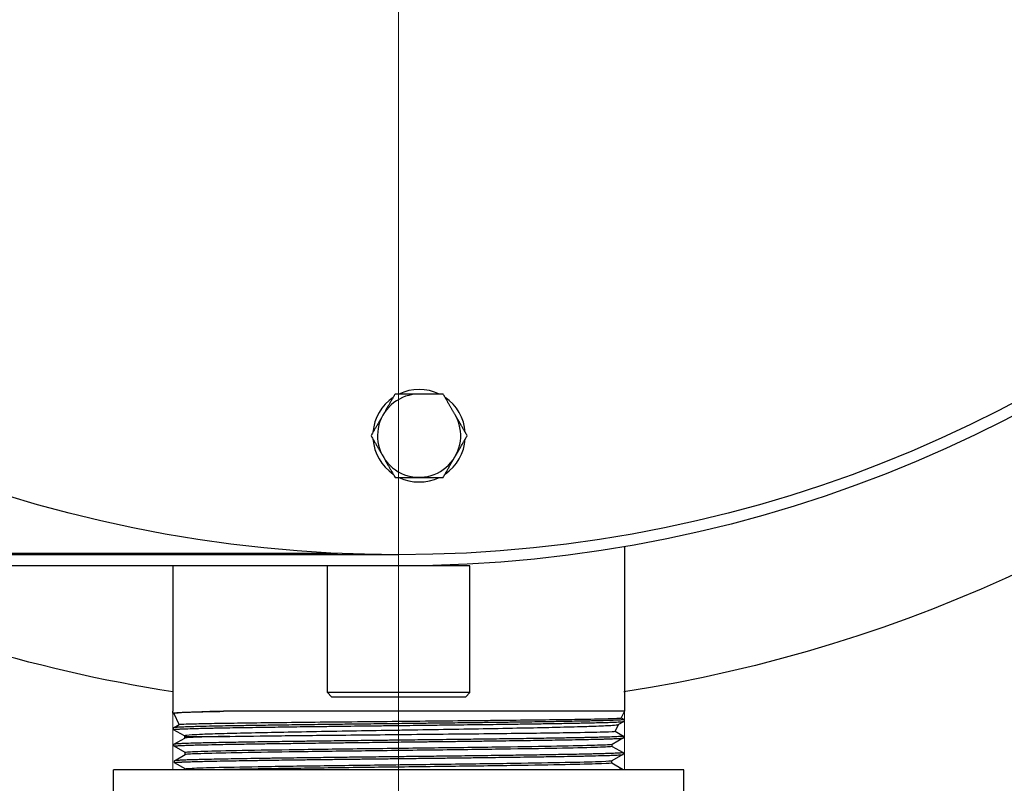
# Model space of a CAD drawing. Header units: inches. Extents: x 1 to 669, y 0 to 417.
# Tile 164 of 256: x 118.16 to 123.34, y 353.14 to 357.15. Entities that reach past the tile are written whole.
import ezdxf

# ---------------------------------------------------------------- set-up
doc = ezdxf.new("R2010")
doc.units = ezdxf.units.IN
doc.header["$LTSCALE"] = 12
doc.header["$MEASUREMENT"] = 0
doc.header["$PDMODE"] = 1
doc.layers.get('0').update_dxf_attribs({"linetype": 'CONTINUOUS'})
doc.layers.get('Defpoints').update_dxf_attribs({"linetype": 'CONTINUOUS'})
doc.layers.add('D', color=2, linetype='CONTINUOUS')
doc.layers.add('X', color=1, linetype='CONTINUOUS')
doc.layers.add('Leader', color=41, linetype='CONTINUOUS', lineweight=13)
doc.styles.get("Standard").update_dxf_attribs({"font": 'SIMPLEX.SHX', "width": 0.875})
doc.dimstyles.new('STANDARD$0', dxfattribs={"dimscale": 32, "dimtxt": 0.09375, "dimasz": 0.0625, "dimexe": 0.03125, "dimexo": 0.03125, "dimgap": 0.03125, "dimtad": 1, "dimtih": 1, "dimtoh": 1, "dimdec": 4, "dimzin": 12, "dimdsep": 46, "dimlunit": 5, "dimtxsty": 'Standard', "dimcen": -0.03125, "dimclrd": 256, "dimclre": 256, "dimclrt": 256, "dimadec": 0, "dimazin": 0, "dimtfac": 0.875, "dimtdec": 4, "dimtofl": 0, "dimtmove": 0, "dimatfit": 3, "dimfxl": 1, "dimtolj": 1, "dimtzin": 12, "dimlwd": 13, "dimlwe": 13, "dimarcsym": 0})

# ---------------------------------------------------------------- blocks, each defined once
blk = doc.blocks.new('*D22')
at = {"layer": 'D', "lineweight": 13, "transparency": 16777216}
for p, q in [((58.9839, 356.0954), (58.9839, 301.0531)), ((158.9712, 354.6364), (158.9712, 301.0531)), ((60.9839, 302.0531), (156.9712, 302.0531))]:
    blk.add_line(p, q, dxfattribs=at)
at = {"layer": 'D', "transparency": 16777216}
for points in [[(60.9839, 302.3864), (60.9839, 301.7198), (58.9839, 302.0531)], [(156.9712, 302.3864), (156.9712, 301.7198), (158.9712, 302.0531)]]:
    blk.add_solid(points, dxfattribs=at)
at = {"layer": 'Defpoints', "color": 0, "transparency": 16777216}
for p in [(58.9839, 357.0954), (158.9712, 355.6364), (158.9712, 302.0531)]:
    blk.add_point(p, dxfattribs=at)
at = {"layer": 'D', "transparency": 16777216, "insert": (108.9775, 304.5531), "char_height": 3, "attachment_point": 5}
blk.add_mtext('\\A1;100{}{\\C2;%%p1}', dxfattribs=at)
blk = doc.blocks.new('*D23')
at = {"layer": 'D', "lineweight": 13, "transparency": 16777216}
for p, q in [((90.1511, 360.2772), (90.1511, 307.6928)), ((150.1511, 360.2772), (150.1511, 307.6928)), ((92.1511, 308.6928), (148.1511, 308.6928))]:
    blk.add_line(p, q, dxfattribs=at)
at = {"layer": 'D', "transparency": 16777216}
for points in [[(92.1511, 309.0261), (92.1511, 308.3595), (90.1511, 308.6928)], [(148.1511, 309.0261), (148.1511, 308.3595), (150.1511, 308.6928)]]:
    blk.add_solid(points, dxfattribs=at)
at = {"layer": 'Defpoints', "color": 0, "transparency": 16777216}
for p in [(90.1511, 361.2772), (150.1511, 361.2772), (150.1511, 308.6928)]:
    blk.add_point(p, dxfattribs=at)
at = {"layer": 'D', "transparency": 16777216, "insert": (120.1511, 311.1928), "char_height": 3, "attachment_point": 5}
blk.add_mtext('\\A1;60', dxfattribs=at)
blk = doc.blocks.new('*D24')
at = {"layer": 'D', "lineweight": 13, "transparency": 16777216}
for p, q in [((121.7396, 407.0897), (174.1585, 407.0897)), ((173.1585, 405.0897), (173.1585, 371.6877)), ((173.1585, 319.1694), (173.1585, 366.6877)), ((121.1511, 317.1694), (174.1585, 317.1694))]:
    blk.add_line(p, q, dxfattribs=at)
at = {"layer": 'D', "transparency": 16777216}
for points in [[(172.8252, 405.0897), (173.4918, 405.0897), (173.1585, 407.0897)], [(172.8252, 319.1694), (173.4918, 319.1694), (173.1585, 317.1694)]]:
    blk.add_solid(points, dxfattribs=at)
at = {"layer": 'Defpoints', "color": 0, "transparency": 16777216}
for p in [(120.7396, 407.0897), (120.1511, 317.1694), (173.1585, 317.1694)]:
    blk.add_point(p, dxfattribs=at)
at = {"layer": 'D', "transparency": 16777216, "insert": (173.1585, 369.1877), "char_height": 3, "attachment_point": 5}
blk.add_mtext('\\A1;90{}{\\C2;%%p1}', dxfattribs=at)
blk = doc.blocks.new('*D48')
at = {"layer": 'D', "linetype": 'ByBlock', "lineweight": 13, "transparency": 16777216}
for p, q in [((153.2658, 361.2772), (166.0451, 361.2772)), ((165.0451, 359.2772), (165.0451, 341.7233)), ((165.0451, 319.1694), (165.0451, 336.7233)), ((121.1511, 317.1694), (166.0451, 317.1694))]:
    blk.add_line(p, q, dxfattribs=at)
at = {"layer": 'D', "transparency": 16777216}
for points in [[(164.7118, 359.2772), (165.3785, 359.2772), (165.0451, 361.2772)], [(164.7118, 319.1694), (165.3785, 319.1694), (165.0451, 317.1694)]]:
    blk.add_solid(points, dxfattribs=at)
at = {"layer": 'Defpoints', "color": 0, "transparency": 16777216}
for p in [(152.2658, 361.2772), (120.1511, 317.1694), (165.0451, 317.1694)]:
    blk.add_point(p, dxfattribs=at)
at = {"layer": 'D', "transparency": 16777216, "insert": (165.0451, 339.2233), "char_height": 3, "attachment_point": 5}
blk.add_mtext('\\A1;44', dxfattribs=at)
blk = doc.blocks.new('GASTRAIN TOP')
at = {"layer": 'X', "lineweight": 0}
for p, q in [((-34.7721, 373.6286), (-34.7721, 372.4549)), ((-37.1471, 373.527), (-37.1471, 372.4549)), ((-34.4596, 372.4549), (-37.4596, 372.4549)), ((-37.4596, 371.9549), (-37.4596, 372.4549)), ((-34.4596, 371.9549), (-34.4596, 372.4549))]:
    blk.add_line(p, q, dxfattribs=at)
at = {"layer": 'X', "linetype": 'Continuous', "lineweight": 15}
blk.add_line((-37.1482, 373.5938), (-37.1482, 373.5863), dxfattribs=at)

msp = doc.modelspace()

# ---------------------------------------------------------------- linework, layer by layer
msp.add_arc((120.1511, 361.27725), 30, 192.904892, 67.197332)
at = {"extrusion": (5.43852e-32, 2.22045e-16, -1)}
for radius, start, end in [(12.9375, 26.3878, 264.525412), (12.75, 20.954798, 264.420022), (7.75, 64.53031, 261.211459), (12.75, 275.555348, 339.045198), (12.9375, 275.474588, 333.6122), (7.75, 278.813913, 295.46969)]:
    msp.add_arc((-120.1511, 361.27725), radius, start, end, dxfattribs=at)
at = {"layer": 'Leader'}
msp.add_line((120.1511, 359.90225), (120.1511, 327.24935), dxfattribs=at)
at = {"layer": 'X', "extrusion": (-2.44929e-16, -1, -2.22045e-16)}
for p, q in [((120.01694, 354.98471), (120.01608, 354.98477)), ((120.01694, 354.94663), (120.01608, 354.94656)), ((121.3386, 354.38196), (121.3386, 353.51645)), ((110.9691, 354.34725), (119.8286, 354.34725)), ((120.1511, 354.33975), (110.9706, 354.33975)), ((118.9636, 354.34725), (118.9636, 354.33975)), ((120.5261, 354.28045), (110.9706, 354.28045)), ((118.9636, 354.28045), (118.9636, 353.51645)), ((119.7761, 353.61517), (119.7761, 354.28045)), ((120.5261, 353.61517), (120.5261, 354.28045)), ((120.5261, 353.61517), (119.7761, 353.61517)), ((119.79832, 353.59295), (119.7761, 353.61517)), ((119.79832, 353.59295), (120.50388, 353.59295)), ((120.50388, 353.59295), (120.5261, 353.61517)), ((118.9639, 353.50699), (118.9636, 353.51645)), ((118.96961, 353.50356), (118.96414, 353.50672)), ((118.99607, 353.44681), (118.96953, 353.50374)), ((121.3386, 353.51645), (119.23048, 353.51645)), ((121.3386, 353.51645), (121.32234, 353.48157)), ((121.32239, 353.48168), (121.33701, 353.47324)), ((118.9666, 353.42002), (118.96631, 353.42947)), ((118.96655, 353.42976), (118.99628, 353.44693)), ((121.30533, 353.44511), (121.28982, 353.41183)), ((121.33672, 353.46323), (121.30501, 353.44493)), ((121.33725, 353.47296), (121.33695, 353.4635)), ((119.02412, 353.38667), (118.96685, 353.41974)), ((118.96925, 353.34281), (119.02576, 353.37544)), ((119.0255, 353.3837), (119.02403, 353.38687)), ((119.0255, 353.37529), (119.0255, 353.3837)), ((121.334, 353.37628), (121.27507, 353.34224)), ((121.28987, 353.41195), (121.33429, 353.3863)), ((121.33454, 353.38601), (121.33424, 353.37656)), ((118.96931, 353.33307), (118.96902, 353.34253)), ((119.02823, 353.29892), (118.96955, 353.3328)), ((121.27532, 353.33167), (121.27532, 353.34239)), ((121.27532, 353.33182), (121.33159, 353.29932)), ((118.97197, 353.25586), (119.02848, 353.28849)), ((119.02823, 353.28834), (119.02823, 353.29907)), ((121.3313, 353.28931), (121.27239, 353.25529)), ((121.33183, 353.29904), (121.33154, 353.28958)), ((118.97202, 353.24611), (118.97172, 353.25557)), ((119.03093, 353.21195), (118.97227, 353.24583)), ((121.27264, 353.24472), (121.27264, 353.25544)), ((121.27264, 353.24486), (121.32888, 353.21239)), ((121.6511, 353.20825), (118.6511, 353.20825)), ((118.6511, 352.70825), (118.6511, 353.20825)), ((119.03093, 353.20825), (119.03093, 353.2121)), ((121.32912, 353.2121), (121.329, 353.20825)), ((121.6511, 352.70825), (121.6511, 353.20825))]:
    msp.add_line(p, q, dxfattribs=at)
at = {"layer": 'X'}
msp.add_circle((120.1511, 361.27725), 6.9375, dxfattribs=at)
at = {"layer": 'X', "extrusion": (5.43852e-32, 2.22045e-16, -1)}
msp.add_arc((-120.1511, 361.27725), 6.9968, 90, 270, dxfattribs=at)
at = {"layer": 'X'}
for radius, start, end in [(0.2435, 64.07721, 115.92279), (0.2435, 124.07721, 175.5), (0.219, 90, 30.01237), (0.2435, 4.07721, 55.92279), (0.2435, 184.5, 235.92279), (0.2435, 304.07721, 355.92279), (0.2435, 244.07721, 295.92279)]:
    msp.add_arc((120.25883, 354.96567), radius, start, end, dxfattribs=at)
for points, weights in [([(120.13239, 355.18467), (120.09851, 355.12599), (120.06917, 355.07517)], [1.76277349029, 1.89912449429, 1.89912449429]), ([(120.25883, 355.18467), (120.20015, 355.18467), (120.13239, 355.18467)], [1.89912449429, 1.89912449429, 1.76277349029]), ([(120.38527, 355.18467), (120.31751, 355.18467), (120.25883, 355.18467)], [1.76277349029, 1.89912449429, 1.89912449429]), ([(120.44849, 355.07517), (120.41915, 355.12599), (120.38527, 355.18467)], [1.89912449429, 1.89912449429, 1.76277349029]), ([(120.06917, 355.07517), (120.03983, 355.02435), (120.00595, 354.96567)], [1.89912449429, 1.89912449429, 1.76277349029]), ([(120.51171, 354.96567), (120.47783, 355.02435), (120.44849, 355.07517)], [1.76277349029, 1.89912449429, 1.89912449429]), ([(120.00595, 354.96567), (120.03983, 354.90699), (120.06917, 354.85617)], [1.76277349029, 1.89912449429, 1.89912449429]), ([(120.44849, 354.85617), (120.47783, 354.90699), (120.51171, 354.96567)], [1.89912449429, 1.89912449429, 1.76277349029]), ([(120.06917, 354.85617), (120.09851, 354.80535), (120.13239, 354.74667)], [1.89912449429, 1.89912449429, 1.76277349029]), ([(120.38527, 354.74667), (120.41915, 354.80535), (120.44849, 354.85617)], [1.76277349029, 1.89912449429, 1.89912449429]), ([(120.13239, 354.74667), (120.20015, 354.74667), (120.25883, 354.74667)], [1.76277349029, 1.89912449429, 1.89912449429]), ([(120.25883, 354.74667), (120.31751, 354.74667), (120.38527, 354.74667)], [1.89912449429, 1.89912449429, 1.76277349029])]:
    msp.add_rational_spline(points, weights, degree=2, dxfattribs=at)
for points, knots in [([(118.96414, 353.50672), (118.96373, 353.50695), (118.96383, 353.50718), (118.96542, 353.50779), (118.96773, 353.50816), (118.97291, 353.50869), (118.97469, 353.50885), (118.98469, 353.50965), (118.9964, 353.5103), (119.01836, 353.51121), (119.02566, 353.51149), (119.04303, 353.51208), (119.05337, 353.5124), (119.07204, 353.51294), (119.07986, 353.51315), (119.09323, 353.5135), (119.09856, 353.51363), (119.12669, 353.51434), (119.15189, 353.51491), (119.18711, 353.51562), (119.19488, 353.51578), (119.21183, 353.5161), (119.22104, 353.51628), (119.23048, 353.51645)], [-2.1221698, -2.1221698, -2.1221698, -2.1221698, -1.970052, -1.970052, -1.7225957, -1.7225957, -1.6179288, -1.6179288, -1.2019686, -1.2019686, -1.02236, -1.02236, -0.8098562, -0.8098562, -0.6694308, -0.6694308, -0.5808597, -0.5808597, -0.2146032, -0.2146032, -0.11387, -0.11387, -0.000001, -0.000001, -0.000001, -0.000001]), ([(119.23048, 353.51645), (119.16141, 353.51474), (119.10483, 353.51297), (119.0194, 353.50956), (118.99113, 353.5078), (118.97198, 353.50529), (118.96916, 353.50452), (118.96953, 353.50374)], [0.000001, 0.000001, 0.000001, 0.000001, 0.8407218, 0.8407218, 1.6824354, 1.6824354, 2.0658438, 2.0658438, 2.0658438, 2.0658438]), ([(118.99628, 353.44693), (118.9963, 353.44694), (118.99632, 353.44695), (118.99709, 353.44733), (118.99971, 353.4477), (119.01257, 353.44876), (119.02747, 353.44942), (119.07148, 353.45084), (119.10152, 353.45159), (119.17504, 353.45304), (119.21827, 353.45376), (119.29117, 353.45486), (119.31631, 353.45522), (119.39591, 353.45629), (119.45405, 353.45698), (119.57787, 353.45841), (119.64318, 353.45913), (119.78314, 353.46056), (119.8577, 353.4613), (120.00314, 353.46273), (120.07344, 353.46339), (120.22331, 353.46481), (120.30263, 353.46559), (120.4541, 353.46706), (120.52609, 353.46775), (120.63095, 353.46884), (120.66569, 353.46921), (120.76289, 353.47027), (120.82299, 353.47093), (120.93979, 353.47234), (120.99561, 353.4731), (121.08885, 353.47446), (121.12759, 353.47508), (121.18814, 353.47623), (121.21175, 353.47674), (121.2611, 353.47795), (121.28334, 353.47865), (121.30654, 353.47975), (121.31258, 353.48014), (121.32025, 353.48087), (121.32217, 353.48122), (121.32234, 353.48157)], [9.2526546, 9.2526546, 9.2526546, 9.2526546, 9.2615466, 9.2615466, 9.5517201, 9.5517201, 10.0958501, 10.0958501, 10.6823357, 10.6823357, 11.2662641, 11.2662641, 11.5492558, 11.5492558, 12.1192939, 12.1192939, 12.6838574, 12.6838574, 13.2771159, 13.2771159, 13.8163087, 13.8163087, 14.4234981, 14.4234981, 14.9963363, 14.9963363, 15.2891065, 15.2891065, 15.8364528, 15.8364528, 16.428601, 16.428601, 16.9395729, 16.9395729, 17.3427183, 17.3427183, 17.91831, 17.91831, 18.2245835, 18.2245835, 18.5080879, 18.5080879, 18.5080879, 18.5080879]), ([(121.33725, 353.47296), (121.33723, 353.47254), (121.33553, 353.47212), (121.33026, 353.47145), (121.32787, 353.47122), (121.31996, 353.47056), (121.3134, 353.47015), (121.29968, 353.46945), (121.29328, 353.46917), (121.27679, 353.46851), (121.26619, 353.46814), (121.24973, 353.46762), (121.24491, 353.46748), (121.23572, 353.46721), (121.23141, 353.46708), (121.21327, 353.46658), (121.19838, 353.46619), (121.1714, 353.46555), (121.15996, 353.46529), (121.13238, 353.46469), (121.11588, 353.46436), (121.08393, 353.46375), (121.06873, 353.46347), (121.0455, 353.46306), (121.0379, 353.46292), (121.01706, 353.46256), (121.00358, 353.46233), (120.96387, 353.46167), (120.93681, 353.46123), (120.90537, 353.46075), (120.90208, 353.4607), (120.87809, 353.46034), (120.85685, 353.46003), (120.81242, 353.45941), (120.78919, 353.45909), (120.75885, 353.45868), (120.7522, 353.45859), (120.7333, 353.45833), (120.72096, 353.45817), (120.68371, 353.45767), (120.65847, 353.45734), (120.60614, 353.45666), (120.57903, 353.45632), (120.51211, 353.45549), (120.47195, 353.45501), (120.41104, 353.45429), (120.39071, 353.45405), (120.3424, 353.45347), (120.31433, 353.45314), (120.25236, 353.4524), (120.21842, 353.452), (120.13998, 353.45108), (120.09549, 353.45057), (120.03037, 353.44982), (120.00962, 353.44958), (119.96092, 353.449), (119.93305, 353.44867), (119.8726, 353.44794), (119.84014, 353.44754), (119.76346, 353.4466), (119.71969, 353.44607), (119.65898, 353.44531), (119.64117, 353.44508), (119.60084, 353.44455), (119.57847, 353.44425), (119.53454, 353.44365), (119.51299, 353.44335), (119.4826, 353.44292), (119.47339, 353.44279), (119.4278, 353.44214), (119.39282, 353.44162), (119.34411, 353.44087), (119.32909, 353.44063), (119.29426, 353.44005), (119.27482, 353.43971), (119.23395, 353.43898), (119.21285, 353.43858), (119.16691, 353.43766), (119.14293, 353.43715), (119.11069, 353.4364), (119.10079, 353.43616), (119.0788, 353.43558), (119.06712, 353.43525), (119.04337, 353.43452), (119.03174, 353.43412), (119.00776, 353.43319), (118.99654, 353.43266), (118.98512, 353.43197), (118.98262, 353.4318), (118.97818, 353.43147), (118.97624, 353.4313), (118.97053, 353.43073), (118.96798, 353.43032), (118.96652, 353.42978), (118.96633, 353.42964), (118.96631, 353.42949), (118.96631, 353.42948), (118.96631, 353.42947)], [-18.9125249, -18.9125249, -18.9125249, -18.9125249, -18.6335586, -18.6335586, -18.4798801, -18.4798801, -18.2130634, -18.2130634, -18.0258758, -18.0258758, -17.7804308, -17.7804308, -17.6843219, -17.6843219, -17.603947, -17.603947, -17.3561654, -17.3561654, -17.1879705, -17.1879705, -16.9683119, -16.9683119, -16.7833318, -16.7833318, -16.6957085, -16.6957085, -16.5467388, -16.5467388, -16.2678814, -16.2678814, -16.2354024, -16.2354024, -16.0324208, -16.0324208, -15.8209859, -15.8209859, -15.7621224, -15.7621224, -15.6545327, -15.6545327, -15.4406019, -15.4406019, -15.2181411, -15.2181411, -14.8988843, -14.8988843, -14.7404566, -14.7404566, -14.5242309, -14.5242309, -14.2650993, -14.2650993, -13.9261904, -13.9261904, -13.7670817, -13.7670817, -13.5515245, -13.5515245, -13.2961865, -13.2961865, -12.9410075, -12.9410075, -12.7913057, -12.7913057, -12.5977311, -12.5977311, -12.4042284, -12.4042284, -12.3189641, -12.3189641, -11.9777585, -11.9777585, -11.8200954, -11.8200954, -11.6029517, -11.6029517, -11.3446878, -11.3446878, -11.0077393, -11.0077393, -10.8474897, -10.8474897, -10.6330592, -10.6330592, -10.3742838, -10.3742838, -10.0272031, -10.0272031, -9.9163242, -9.9163242, -9.8071557, -9.8071557, -9.547115, -9.547115, -9.4563117, -9.4563117, -9.4508015, -9.4508015, -9.4508015, -9.4508015]), ([(118.96685, 353.41974), (118.96667, 353.41984), (118.96659, 353.41994), (118.96668, 353.42063), (118.96988, 353.42122), (118.98037, 353.42219), (118.98592, 353.42257), (118.99865, 353.42327), (119.00544, 353.42359), (119.01816, 353.42412), (119.02354, 353.42434), (119.04485, 353.42512), (119.06318, 353.42569), (119.08889, 353.42639), (119.09371, 353.42651), (119.11194, 353.42697), (119.12616, 353.4273), (119.1522, 353.42788), (119.16358, 353.42812), (119.18479, 353.42856), (119.19444, 353.42875), (119.21379, 353.42913), (119.22347, 353.42932), (119.2526, 353.42986), (119.27273, 353.43022), (119.31184, 353.43088), (119.3306, 353.43119), (119.37157, 353.43183), (119.3939, 353.43217), (119.42822, 353.43268), (119.43968, 353.43284), (119.4729, 353.43333), (119.49504, 353.43364), (119.54395, 353.43433), (119.57088, 353.4347), (119.62183, 353.43537), (119.64568, 353.43568), (119.70072, 353.43637), (119.73211, 353.43676), (119.77668, 353.43731), (119.78945, 353.43746), (119.83446, 353.43802), (119.86703, 353.43842), (119.92531, 353.43912), (119.95088, 353.43943), (120.00828, 353.4401), (120.04015, 353.44047), (120.09991, 353.44116), (120.12775, 353.44148), (120.17355, 353.44202), (120.19149, 353.44223), (120.2578, 353.44301), (120.30601, 353.44359), (120.38883, 353.44457), (120.42362, 353.44498), (120.48264, 353.44568), (120.50705, 353.44598), (120.54769, 353.44648), (120.56405, 353.44668), (120.62657, 353.44747), (120.67169, 353.44806), (120.74466, 353.44903), (120.77327, 353.44941), (120.82424, 353.45011), (120.84681, 353.45043), (120.88313, 353.45096), (120.89721, 353.45118), (120.94125, 353.45185), (120.9702, 353.45232), (121.013, 353.45304), (121.0278, 353.45329), (121.05939, 353.45385), (121.07597, 353.45415), (121.10541, 353.4547), (121.11845, 353.45496), (121.13744, 353.45535), (121.14377, 353.45549), (121.17901, 353.45626), (121.20494, 353.4569), (121.23648, 353.45778), (121.2449, 353.45802), (121.26585, 353.45868), (121.27746, 353.45908), (121.29103, 353.45963), (121.29432, 353.45977), (121.31073, 353.46053), (121.32071, 353.46114), (121.32929, 353.46193), (121.33096, 353.46212), (121.3354, 353.4627), (121.33694, 353.4631), (121.33695, 353.4635)], [-9.519901, -9.519901, -9.519901, -9.519901, -9.4539808, -9.4539808, -9.0754716, -9.0754716, -8.8241183, -8.8241183, -8.6118088, -8.6118088, -8.4749306, -8.4749306, -8.106124, -8.106124, -8.0238144, -8.0238144, -7.803329, -7.803329, -7.6441432, -7.6441432, -7.5182573, -7.5182573, -7.3987312, -7.3987312, -7.1670018, -7.1670018, -6.9667073, -6.9667073, -6.7431391, -6.7431391, -6.6334295, -6.6334295, -6.4293082, -6.4293082, -6.192238, -6.192238, -5.9902732, -5.9902732, -5.733188, -5.733188, -5.6308143, -5.6308143, -5.3742955, -5.3742955, -5.1762706, -5.1762706, -4.9320658, -4.9320658, -4.7198225, -4.7198225, -4.5830701, -4.5830701, -4.2138465, -4.2138465, -3.94252, -3.94252, -3.7482015, -3.7482015, -3.6155928, -3.6155928, -3.237162, -3.237162, -2.9833899, -2.9833899, -2.7728412, -2.7728412, -2.6356906, -2.6356906, -2.3356921, -2.3356921, -2.1699193, -2.1699193, -1.9708906, -1.9708906, -1.8014461, -1.8014461, -1.7139443, -1.7139443, -1.3031995, -1.3031995, -1.1409102, -1.1409102, -0.8716183, -0.8716183, -0.7788817, -0.7788817, -0.3832131, -0.3832131, -0.2649843, -0.2649843, -0.000001, -0.000001, -0.000001, -0.000001]), ([(121.30501, 353.44493), (121.3029, 353.4437), (121.29311, 353.44246), (121.25638, 353.4398), (121.22769, 353.43845), (121.16656, 353.43618), (121.13951, 353.43529), (121.06553, 353.43314), (121.01532, 353.43191), (120.90952, 353.4295), (120.85533, 353.42835), (120.73414, 353.426), (120.66659, 353.42477), (120.52877, 353.42232), (120.45905, 353.42115), (120.31569, 353.41879), (120.24234, 353.41757), (120.13228, 353.41577), (120.09585, 353.41518), (119.99003, 353.41347), (119.92128, 353.41233), (119.78023, 353.4099), (119.70849, 353.40868), (119.57701, 353.40627), (119.51704, 353.40508), (119.40256, 353.40271), (119.3487, 353.40153), (119.27632, 353.3997), (119.25381, 353.39909), (119.18858, 353.39723), (119.15078, 353.39601), (119.09771, 353.39384), (119.07918, 353.39291), (119.04147, 353.39058), (119.02814, 353.38918), (119.02416, 353.38744), (119.02389, 353.38716), (119.02403, 353.38687)], [0.0590274, 0.0590274, 0.0590274, 0.0590274, 0.6454197, 0.6454197, 1.2995004, 1.2995004, 1.7118507, 1.7118507, 2.3071071, 2.3071071, 2.8363992, 2.8363992, 3.4188174, 3.4188174, 3.9713398, 3.9713398, 4.5313883, 4.5313883, 4.8082937, 4.8082937, 5.3386781, 5.3386781, 5.9211249, 5.9211249, 6.4597952, 6.4597952, 7.0226609, 7.0226609, 7.2994063, 7.2994063, 7.8784868, 7.8784868, 8.2973544, 8.2973544, 8.9561411, 8.9561411, 9.0876506, 9.0876506, 9.0876506, 9.0876506]), ([(121.33454, 353.38601), (121.33453, 353.38561), (121.33308, 353.38521), (121.32896, 353.38465), (121.32747, 353.38448), (121.3198, 353.38374), (121.31091, 353.38319), (121.29617, 353.38248), (121.29303, 353.38234), (121.27908, 353.38174), (121.2666, 353.38128), (121.24423, 353.38055), (121.23558, 353.38029), (121.20347, 353.3794), (121.17716, 353.37877), (121.14029, 353.37797), (121.13277, 353.37782), (121.10359, 353.37721), (121.08064, 353.37676), (121.04207, 353.37606), (121.02737, 353.3758), (120.98178, 353.37502), (120.94955, 353.37451), (120.90008, 353.37376), (120.88414, 353.37352), (120.84826, 353.37299), (120.82819, 353.3727), (120.78627, 353.37211), (120.7644, 353.3718), (120.7324, 353.37137), (120.72262, 353.37123), (120.67199, 353.37056), (120.62995, 353.37003), (120.56851, 353.36926), (120.54997, 353.36903), (120.50726, 353.36851), (120.483, 353.36821), (120.43401, 353.3676), (120.4093, 353.3673), (120.37345, 353.36687), (120.36245, 353.36674), (120.30765, 353.36609), (120.2635, 353.36558), (120.19833, 353.36483), (120.17748, 353.36458), (120.12816, 353.36401), (120.09971, 353.36367), (120.03738, 353.36293), (120.00357, 353.36253), (119.92726, 353.36162), (119.88496, 353.36112), (119.82237, 353.36037), (119.80165, 353.36012), (119.76029, 353.35961), (119.73967, 353.35936), (119.69183, 353.35875), (119.66481, 353.3584), (119.62818, 353.35792), (119.61817, 353.35779), (119.56979, 353.35715), (119.53247, 353.35665), (119.47848, 353.3559), (119.46084, 353.35565), (119.42152, 353.35508), (119.40006, 353.35475), (119.35455, 353.35404), (119.33076, 353.35365), (119.28912, 353.35295), (119.27097, 353.35264), (119.23138, 353.35194), (119.21036, 353.35155), (119.18233, 353.35099), (119.17433, 353.35082), (119.15092, 353.35032), (119.13615, 353.34999), (119.10787, 353.34931), (119.09444, 353.34896), (119.06463, 353.34815), (119.04919, 353.34768), (119.02855, 353.34696), (119.02194, 353.34671), (119.00829, 353.34613), (119.00158, 353.34581), (118.9888, 353.34509), (118.98315, 353.3447), (118.97239, 353.34372), (118.96909, 353.34314), (118.96902, 353.34255), (118.96902, 353.34254), (118.96902, 353.34253)], [-18.8688399, -18.8688399, -18.8688399, -18.8688399, -18.6121067, -18.6121067, -18.5026437, -18.5026437, -18.1324371, -18.1324371, -18.0397918, -18.0397918, -17.7425692, -17.7425692, -17.5743802, -17.5743802, -17.1569228, -17.1569228, -17.0534781, -17.0534781, -16.7654817, -16.7654817, -16.5972298, -16.5972298, -16.2590959, -16.2590959, -16.1033563, -16.1033563, -15.9155636, -15.9155636, -15.7194474, -15.7194474, -15.6341457, -15.6341457, -15.2811306, -15.2811306, -15.1306122, -15.1306122, -14.9374643, -14.9374643, -14.7440822, -14.7440822, -14.6588244, -14.6588244, -14.3204532, -14.3204532, -14.161456, -14.161456, -13.9446297, -13.9446297, -13.6854556, -13.6854556, -13.3561924, -13.3561924, -13.19142, -13.19142, -13.0243516, -13.0243516, -12.7997782, -12.7997782, -12.7145238, -12.7145238, -12.3847643, -12.3847643, -12.2203427, -12.2203427, -12.0106687, -12.0106687, -11.7623779, -11.7623779, -11.5579179, -11.5579179, -11.2986441, -11.2986441, -11.1913516, -11.1913516, -10.9763237, -10.9763237, -10.753719, -10.753719, -10.4438356, -10.4438356, -10.278781, -10.278781, -10.0707065, -10.0707065, -9.8185068, -9.8185068, -9.4347169, -9.4347169, -9.4290104, -9.4290104, -9.4290104, -9.4290104]), ([(118.96955, 353.3328), (118.96938, 353.3329), (118.9693, 353.333), (118.96935, 353.33344), (118.97049, 353.33378), (118.97381, 353.33428), (118.97514, 353.33445), (118.97983, 353.33494), (118.98393, 353.33527), (118.99433, 353.33595), (119.00075, 353.3363), (119.01496, 353.33696), (119.02256, 353.33726), (119.04078, 353.33793), (119.05168, 353.33828), (119.06906, 353.33879), (119.07467, 353.33895), (119.08632, 353.33928), (119.09235, 353.33944), (119.11948, 353.34015), (119.14272, 353.34069), (119.18662, 353.34162), (119.20619, 353.342), (119.24531, 353.34273), (119.26463, 353.34307), (119.29822, 353.34365), (119.31204, 353.34388), (119.3583, 353.34465), (119.39215, 353.34518), (119.45382, 353.34609), (119.4809, 353.34648), (119.53327, 353.3472), (119.55836, 353.34753), (119.60015, 353.34809), (119.61651, 353.34831), (119.67563, 353.34909), (119.71939, 353.34965), (119.79587, 353.3506), (119.82806, 353.35098), (119.88766, 353.35169), (119.91493, 353.35202), (119.96013, 353.35255), (119.97794, 353.35277), (120.04356, 353.35355), (120.09166, 353.35412), (120.17289, 353.35507), (120.20593, 353.35545), (120.26631, 353.35615), (120.29367, 353.35647), (120.3373, 353.35699), (120.35366, 353.35718), (120.38557, 353.35757), (120.40111, 353.35775), (120.44592, 353.3583), (120.47499, 353.35866), (120.52893, 353.35932), (120.55386, 353.35962), (120.60587, 353.36027), (120.63286, 353.36061), (120.67226, 353.36111), (120.68502, 353.36128), (120.72178, 353.36177), (120.74545, 353.36209), (120.79462, 353.36277), (120.81997, 353.36313), (120.86621, 353.3638), (120.88725, 353.36411), (120.93092, 353.36477), (120.95337, 353.36511), (120.97814, 353.36552), (120.98124, 353.36557), (120.99355, 353.36577), (121.00262, 353.36592), (121.02327, 353.36627), (121.03473, 353.36648), (121.07013, 353.36712), (121.09302, 353.36756), (121.12696, 353.36824), (121.13894, 353.36849), (121.16552, 353.36907), (121.17975, 353.36939), (121.20049, 353.3699), (121.20761, 353.37008), (121.21924, 353.37039), (121.22389, 353.37052), (121.23719, 353.3709), (121.24544, 353.37115), (121.26442, 353.37177), (121.27454, 353.37213), (121.28969, 353.37274), (121.29533, 353.37299), (121.30798, 353.37361), (121.3143, 353.37398), (121.3215, 353.3745), (121.32342, 353.37466), (121.33117, 353.3754), (121.33423, 353.37598), (121.33424, 353.37656)], [-9.4969506, -9.4969506, -9.4969506, -9.4969506, -9.4323381, -9.4323381, -9.207992, -9.207992, -9.1002727, -9.1002727, -8.8877981, -8.8877981, -8.6639842, -8.6639842, -8.4621403, -8.4621403, -8.2286152, -8.2286152, -8.1237159, -8.1237159, -8.0190475, -8.0190475, -7.669181, -7.669181, -7.4164304, -7.4164304, -7.190743, -7.190743, -7.0400159, -7.0400159, -6.6983997, -6.6983997, -6.4455301, -6.4455301, -6.2229567, -6.2229567, -6.0825456, -6.0825456, -5.7217125, -5.7217125, -5.4656958, -5.4656958, -5.2531346, -5.2531346, -5.1157736, -5.1157736, -4.7486339, -4.7486339, -4.4968037, -4.4968037, -4.287203, -4.287203, -4.1608113, -4.1608113, -4.0398432, -4.0398432, -3.8104222, -3.8104222, -3.609262, -3.609262, -3.3853911, -3.3853911, -3.2767898, -3.2767898, -3.0695982, -3.0695982, -2.8375582, -2.8375582, -2.6346993, -2.6346993, -2.4047408, -2.4047408, -2.3716486, -2.3716486, -2.2726658, -2.2726658, -2.1423986, -2.1423986, -1.8603847, -1.8603847, -1.6968379, -1.6968379, -1.4820622, -1.4820622, -1.3631767, -1.3631767, -1.2799371, -1.2799371, -1.1181517, -1.1181517, -0.8824658, -0.8824658, -0.7196357, -0.7196357, -0.4764633, -0.4764633, -0.3728313, -0.3728313, -0.000001, -0.000001, -0.000001, -0.000001]), ([(119.0255, 353.3837), (119.0255, 353.3837), (119.02566, 353.38371), (119.02826, 353.38373), (119.03888, 353.38382), (119.07606, 353.38403), (119.1024, 353.384), (119.17071, 353.38413), (119.21325, 353.38428), (119.26299, 353.38431)], [0.5239215, 0.5239215, 0.5239215, 0.5239215, 0.6064127, 0.6064127, 1.2063078, 1.2063078, 1.7982908, 1.7982908, 2.4126162, 2.4126162, 2.4126162, 2.4126162]), ([(119.26299, 353.38431), (119.25035, 353.38405), (119.23815, 353.3838), (119.15726, 353.38206), (119.10436, 353.38056), (119.04288, 353.37786), (119.02785, 353.37665), (119.02576, 353.37544)], [0.2042904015, 0.2042904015, 0.2042904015, 0.2042904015, 0.2049060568, 0.2049060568, 0.2085366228, 0.2085366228, 0.2114848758, 0.2114848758, 0.2114848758, 0.2114848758]), ([(119.26299, 353.38431), (119.3389, 353.38552), (119.43055, 353.38676), (119.63827, 353.38918), (119.75275, 353.39042), (119.94091, 353.39231), (120.00992, 353.39299), (120.1538, 353.39443), (120.2284, 353.39515), (120.37725, 353.39661), (120.45116, 353.39737), (120.59104, 353.39882), (120.65696, 353.39951), (120.78262, 353.40093), (120.84201, 353.40166), (120.95424, 353.40309), (121.00638, 353.40383), (121.12849, 353.40581), (121.18772, 353.40698), (121.2684, 353.40943), (121.28925, 353.41061), (121.28982, 353.41183)], [0.000001, 0.000001, 0.000001, 0.000001, 0.9466667, 0.9466667, 1.8933186, 1.8933186, 2.4229511, 2.4229511, 2.9888129, 2.9888129, 3.5639159, 3.5639159, 4.112395, 4.112395, 4.6647968, 4.6647968, 5.2391992, 5.2391992, 6.1811945, 6.1811945, 7.1259579, 7.1259579, 7.1259579, 7.1259579]), ([(121.27507, 353.34224), (121.2742, 353.34174), (121.27112, 353.34124), (121.25007, 353.33925), (121.21475, 353.33776), (121.10862, 353.33477), (121.03782, 353.33328), (120.86804, 353.3303), (120.7691, 353.32881), (120.55329, 353.32583), (120.43646, 353.32434), (120.19697, 353.32135), (120.07435, 353.31986), (119.83598, 353.31688), (119.72027, 353.31539), (119.50771, 353.31241), (119.4109, 353.31092), (119.24616, 353.30793), (119.17826, 353.30644), (119.07837, 353.30346), (119.04641, 353.30197), (119.03017, 353.30001), (119.02823, 353.29954), (119.02823, 353.29907)], [0.247250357, 0.247250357, 0.247250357, 0.247250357, 0.248472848, 0.248472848, 0.252103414, 0.252103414, 0.25573398, 0.25573398, 0.259364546, 0.259364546, 0.262995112, 0.262995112, 0.266625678, 0.266625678, 0.270256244, 0.270256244, 0.27388681, 0.27388681, 0.277517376, 0.277517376, 0.281147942, 0.281147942, 0.282293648, 0.282293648, 0.282293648, 0.282293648]), ([(121.27532, 353.33167), (121.27532, 353.33107), (121.27216, 353.33047), (121.25007, 353.32838), (121.21475, 353.32689), (121.10862, 353.3239), (121.03782, 353.32241), (120.86804, 353.31943), (120.7691, 353.31794), (120.55329, 353.31496), (120.43646, 353.31347), (120.19697, 353.31048), (120.07435, 353.30899), (119.83598, 353.30601), (119.72027, 353.30452), (119.50771, 353.30154), (119.4109, 353.30005), (119.24616, 353.29706), (119.17826, 353.29557), (119.07837, 353.29259), (119.04641, 353.2911), (119.03099, 353.28924), (119.02913, 353.28886), (119.02848, 353.28849)], [0.247010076, 0.247010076, 0.247010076, 0.247010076, 0.248472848, 0.248472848, 0.252103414, 0.252103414, 0.25573398, 0.25573398, 0.259364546, 0.259364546, 0.262995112, 0.262995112, 0.266625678, 0.266625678, 0.270256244, 0.270256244, 0.27388681, 0.27388681, 0.277517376, 0.277517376, 0.281147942, 0.281147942, 0.282053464, 0.282053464, 0.282053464, 0.282053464]), ([(121.33183, 353.29904), (121.33181, 353.29847), (121.32878, 353.29791), (121.32097, 353.29718), (121.31893, 353.29701), (121.3119, 353.29649), (121.30608, 353.29614), (121.29402, 353.29552), (121.28826, 353.29526), (121.27312, 353.29465), (121.26322, 353.29429), (121.24419, 353.29368), (121.23559, 353.29343), (121.22159, 353.29303), (121.21661, 353.2929), (121.20255, 353.29252), (121.19317, 353.29228), (121.17279, 353.29178), (121.16172, 353.29152), (121.13831, 353.291), (121.12594, 353.29074), (121.09629, 353.29014), (121.07866, 353.28981), (121.04595, 353.28921), (121.03122, 353.28896), (121.00812, 353.28856), (121.00011, 353.28843), (120.97448, 353.288), (120.95643, 353.2877), (120.91876, 353.2871), (120.89913, 353.2868), (120.87018, 353.28637), (120.86127, 353.28623), (120.81583, 353.28557), (120.77788, 353.28505), (120.721, 353.28429), (120.70314, 353.28405), (120.66399, 353.28354), (120.64263, 353.28326), (120.59704, 353.28267), (120.57275, 353.28236), (120.53761, 353.28192), (120.52701, 353.28179), (120.47105, 353.2811), (120.4249, 353.28055), (120.3595, 353.27977), (120.34075, 353.27955), (120.29094, 353.27896), (120.25978, 353.27859), (120.19677, 353.27784), (120.16494, 353.27746), (120.0945, 353.27664), (120.05594, 353.27619), (119.99434, 353.27547), (119.97119, 353.2752), (119.91138, 353.27449), (119.87494, 353.27404), (119.81091, 353.27326), (119.78317, 353.27291), (119.71793, 353.2721), (119.68079, 353.27164), (119.62475, 353.27092), (119.60526, 353.27066), (119.56203, 353.27009), (119.53848, 353.26976), (119.48799, 353.26905), (119.46129, 353.26866), (119.4141, 353.26796), (119.39334, 353.26765), (119.34774, 353.26695), (119.32327, 353.26656), (119.29585, 353.26609), (119.29189, 353.26603), (119.26441, 353.26555), (119.24199, 353.26514), (119.20201, 353.26437), (119.18421, 353.26401), (119.14696, 353.26322), (119.128, 353.26279), (119.09867, 353.26207), (119.08749, 353.26177), (119.06292, 353.26108), (119.05016, 353.26067), (119.02863, 353.2599), (119.01959, 353.25954), (119.00449, 353.25885), (118.99825, 353.25853), (118.9886, 353.25794), (118.9849, 353.25767), (118.98094, 353.25732), (118.98008, 353.25723), (118.97762, 353.25698), (118.97624, 353.25681), (118.9729, 353.25629), (118.97176, 353.25594), (118.97172, 353.25558), (118.97172, 353.25557), (118.97172, 353.25557)], [-18.825083, -18.825083, -18.825083, -18.825083, -18.4539094, -18.4539094, -18.3443329, -18.3443329, -18.1190834, -18.1190834, -17.9507086, -17.9507086, -17.7183155, -17.7183155, -17.5490807, -17.5490807, -17.460057, -17.460057, -17.3056354, -17.3056354, -17.1401557, -17.1401557, -16.9709242, -16.9709242, -16.7505251, -16.7505251, -16.5803546, -16.5803546, -16.4920676, -16.4920676, -16.302166, -16.302166, -16.1072082, -16.1072082, -16.0219343, -16.0219343, -15.6769437, -15.6769437, -15.5222958, -15.5222958, -15.3425081, -15.3425081, -15.1436097, -15.1436097, -15.0582285, -15.0582285, -14.6952748, -14.6952748, -14.5503817, -14.5503817, -14.3117155, -14.3117155, -14.0691897, -14.0691897, -13.7749366, -13.7749366, -13.5967499, -13.5967499, -13.3122817, -13.3122817, -13.0907754, -13.0907754, -12.7845951, -12.7845951, -12.6178755, -12.6178755, -12.4093062, -12.4093062, -12.1611086, -12.1611086, -11.9567722, -11.9567722, -11.6987656, -11.6987656, -11.654839, -11.654839, -11.3915102, -11.3915102, -11.1591208, -11.1591208, -10.8769392, -10.8769392, -10.684337, -10.684337, -10.423735, -10.423735, -10.1907985, -10.1907985, -9.9780319, -9.9780319, -9.801743, -9.801743, -9.7478181, -9.7478181, -9.6362202, -9.6362202, -9.4126184, -9.4126184, -9.4074076, -9.4074076, -9.4074076, -9.4074076]), ([(118.97227, 353.24583), (118.97209, 353.24593), (118.97201, 353.24604), (118.97206, 353.24649), (118.9732, 353.24684), (118.97745, 353.24749), (118.98036, 353.2478), (118.98837, 353.24845), (118.99366, 353.24879), (119.00309, 353.2493), (119.00639, 353.24946), (119.01161, 353.24971), (119.01335, 353.24978), (119.02077, 353.25011), (119.02695, 353.25036), (119.04303, 353.25096), (119.05342, 353.25131), (119.07516, 353.25197), (119.08632, 353.25228), (119.11154, 353.25293), (119.12578, 353.25327), (119.14821, 353.25377), (119.15567, 353.25394), (119.17369, 353.25433), (119.18442, 353.25455), (119.21842, 353.25524), (119.24288, 353.25571), (119.28725, 353.25649), (119.30641, 353.25681), (119.34786, 353.25749), (119.37025, 353.25784), (119.40369, 353.25834), (119.41412, 353.2585), (119.45078, 353.25905), (119.47771, 353.25945), (119.52557, 353.26013), (119.54612, 353.26041), (119.59394, 353.26106), (119.62142, 353.26142), (119.67741, 353.26213), (119.70588, 353.26249), (119.75018, 353.26304), (119.76568, 353.26324), (119.81049, 353.2638), (119.84006, 353.26416), (119.89344, 353.26481), (119.91712, 353.2651), (119.9519, 353.26551), (119.9629, 353.26564), (120.00276, 353.26611), (120.03176, 353.26645), (120.07265, 353.26692), (120.08446, 353.26706), (120.10987, 353.26736), (120.12347, 353.26752), (120.15479, 353.26789), (120.17251, 353.2681), (120.22528, 353.26873), (120.26028, 353.26914), (120.32168, 353.26987), (120.34814, 353.27018), (120.40348, 353.27083), (120.43232, 353.27118), (120.47427, 353.27168), (120.48761, 353.27184), (120.52965, 353.27236), (120.55809, 353.27272), (120.61129, 353.2734), (120.63611, 353.27372), (120.68503, 353.27436), (120.7091, 353.27467), (120.75868, 353.27533), (120.78409, 353.27568), (120.82019, 353.27618), (120.83139, 353.27634), (120.85386, 353.27667), (120.86514, 353.27684), (120.91156, 353.27754), (120.94527, 353.27807), (120.99244, 353.27884), (121.00725, 353.27909), (121.0455, 353.27975), (121.06819, 353.28016), (121.097, 353.28071), (121.10422, 353.28085), (121.11971, 353.28117), (121.12793, 353.28134), (121.16019, 353.28203), (121.18239, 353.28256), (121.21209, 353.28332), (121.22126, 353.28357), (121.24434, 353.28423), (121.25729, 353.28464), (121.27263, 353.28519), (121.27635, 353.28533), (121.28421, 353.28565), (121.28826, 353.28583), (121.30315, 353.28652), (121.31195, 353.28703), (121.32712, 353.28823), (121.33152, 353.2889), (121.33154, 353.28958)], [-9.4764498, -9.4764498, -9.4764498, -9.4764498, -9.4105853, -9.4105853, -9.1868484, -9.1868484, -8.9845856, -8.9845856, -8.7604791, -8.7604791, -8.653162, -8.653162, -8.6022129, -8.6022129, -8.4419103, -8.4419103, -8.2183481, -8.2183481, -8.0158201, -8.0158201, -7.7914918, -7.7914918, -7.68442, -7.68442, -7.5399769, -7.5399769, -7.2420886, -7.2420886, -7.0302876, -7.0302876, -6.8000605, -6.8000605, -6.6977184, -6.6977184, -6.4453924, -6.4453924, -6.2618089, -6.2618089, -6.0258934, -6.0258934, -5.7903612, -5.7903612, -5.6650644, -5.6650644, -5.4306931, -5.4306931, -5.2462095, -5.2462095, -5.1612905, -5.1612905, -4.9389147, -4.9389147, -4.8487668, -4.8487668, -4.745067, -4.745067, -4.6100793, -4.6100793, -4.3427003, -4.3427003, -4.1386974, -4.1386974, -3.9132061, -3.9132061, -3.8074072, -3.8074072, -3.5777344, -3.5777344, -3.3713611, -3.3713611, -3.1645641, -3.1645641, -2.937161, -2.937161, -2.8332369, -2.8332369, -2.725853, -2.725853, -2.3849646, -2.3849646, -2.2226508, -2.2226508, -1.9533305, -1.9533305, -1.8607566, -1.8607566, -1.7503292, -1.7503292, -1.4148721, -1.4148721, -1.2525914, -1.2525914, -0.9816859, -0.9816859, -0.8894275, -0.8894275, -0.776996, -0.776996, -0.4470692, -0.4470692, -0.000001, -0.000001, -0.000001, -0.000001]), ([(121.27239, 353.25529), (121.27007, 353.25395), (121.25192, 353.25261), (121.18158, 353.24978), (121.1258, 353.24829), (120.9825, 353.24531), (120.89502, 353.24382), (120.69738, 353.24083), (120.58726, 353.23934), (120.35576, 353.23636), (120.23442, 353.23487), (119.99303, 353.23189), (119.87303, 353.2304), (119.64676, 353.22741), (119.54053, 353.22592), (119.3528, 353.22294), (119.27134, 353.22145), (119.14158, 353.21847), (119.09332, 353.21698), (119.04207, 353.21436), (119.03093, 353.21323), (119.03093, 353.2121)], [0.317821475, 0.317821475, 0.317821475, 0.317821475, 0.321084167, 0.321084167, 0.324714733, 0.324714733, 0.328345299, 0.328345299, 0.331975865, 0.331975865, 0.335606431, 0.335606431, 0.339236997, 0.339236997, 0.342867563, 0.342867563, 0.346498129, 0.346498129, 0.350128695, 0.350128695, 0.352874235, 0.352874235, 0.352874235, 0.352874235]), ([(121.27264, 353.24472), (121.27264, 353.24328), (121.25436, 353.24184), (121.18158, 353.23891), (121.1258, 353.23742), (120.9825, 353.23444), (120.89502, 353.23295), (120.69738, 353.22996), (120.58726, 353.22847), (120.35576, 353.22549), (120.23442, 353.224), (119.99303, 353.22102), (119.87303, 353.21953), (119.64676, 353.21654), (119.54053, 353.21505), (119.3528, 353.21207), (119.27134, 353.21058), (119.19427, 353.20881), (119.18267, 353.20853), (119.17167, 353.20825)], [0.317582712, 0.317582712, 0.317582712, 0.317582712, 0.321084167, 0.321084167, 0.324714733, 0.324714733, 0.328345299, 0.328345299, 0.331975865, 0.331975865, 0.335606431, 0.335606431, 0.339236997, 0.339236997, 0.342867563, 0.342867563, 0.346498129, 0.346498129, 0.347180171, 0.347180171, 0.347180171, 0.347180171]), ([(121.32912, 353.2121), (121.3291, 353.21145), (121.32519, 353.21079), (121.31416, 353.20986), (121.31024, 353.20959), (121.29953, 353.20896), (121.29221, 353.20861), (121.28373, 353.20825)], [-18.78272961, -18.78272961, -18.78272961, -18.78272961, -18.36129719, -18.36129719, -18.18534729, -18.18534729, -17.95017766, -17.95017766, -17.95017766, -17.95017766]), ([(121.32888, 353.21239), (121.3289, 353.21238), (121.32892, 353.21237), (121.32906, 353.21227), (121.32913, 353.21219), (121.32912, 353.2121)], [-0.061771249, -0.061771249, -0.061771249, -0.061771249, -0.055495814, -0.055495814, -0.000001, -0.000001, -0.000001, -0.000001])]:
    msp.add_open_spline(points, degree=3, knots=knots, dxfattribs=at)
for points in [[(121.33701, 353.47324), (121.33717, 353.47314), (121.33725, 353.47305), (121.33725, 353.47296)], [(121.33429, 353.3863), (121.33446, 353.3862), (121.33454, 353.38611), (121.33454, 353.38601)], [(121.33159, 353.29932), (121.33175, 353.29923), (121.33183, 353.29913), (121.33183, 353.29904)]]:
    msp.add_open_spline(points, degree=3, dxfattribs=at)

# ---------------------------------------------------------------- block references
msp.add_blockref('GASTRAIN TOP', (156.11068, -19.24667))

# ---------------------------------------------------------------- dimensions: what is measured, and where the dimension line sits
at = {"layer": 'D'}
dim = msp.add_linear_dim(base=(173.15851, 317.16945), p1=(120.7396, 407.08975), p2=(120.1511, 317.16945), angle=90, text='<>{}{\\C2;%%p1}', dimstyle='STANDARD$0', override={"dimdec": 1, "dimtp": 1, "dimtm": 1, "dimarcsym": 1}, dxfattribs=at)
dim.commit()
dim.dimension.update_dxf_attribs({"geometry": '*D24', "text_midpoint": (173.15851, 369.18774), "dimtype": 160})
dim = msp.add_linear_dim(base=(150.1511, 308.69279), p1=(90.1511, 361.27725), p2=(150.1511, 361.27725), dimstyle='STANDARD$0', override={"dimarcsym": 1}, dxfattribs=at)
dim.commit()
dim.dimension.update_dxf_attribs({"geometry": '*D23', "text_midpoint": (120.1511, 311.19279)})
dim = msp.add_linear_dim(base=(165.04515, 317.16945), p1=(152.26576, 361.27725), p2=(120.1511, 317.16945), angle=90, dimstyle='STANDARD$0', override={"dimdec": 2, "dimadec": 8, "dimarcsym": 1}, dxfattribs=at)
dim.commit()
dim.dimension.update_dxf_attribs({"geometry": '*D48', "text_midpoint": (165.04515, 339.22335)})
dim = msp.add_linear_dim(base=(158.97115, 302.0531), p1=(58.98388, 357.09545), p2=(158.97115, 355.63636), text='<>{}{\\C2;%%p1}', dimstyle='STANDARD$0', override={"dimdec": 0, "dimtp": 1, "dimtm": 1, "dimarcsym": 1}, dxfattribs=at)
dim.commit()
dim.dimension.update_dxf_attribs({"geometry": '*D22', "text_midpoint": (108.97752, 304.5531)})

doc.saveas('drawing.dxf')
